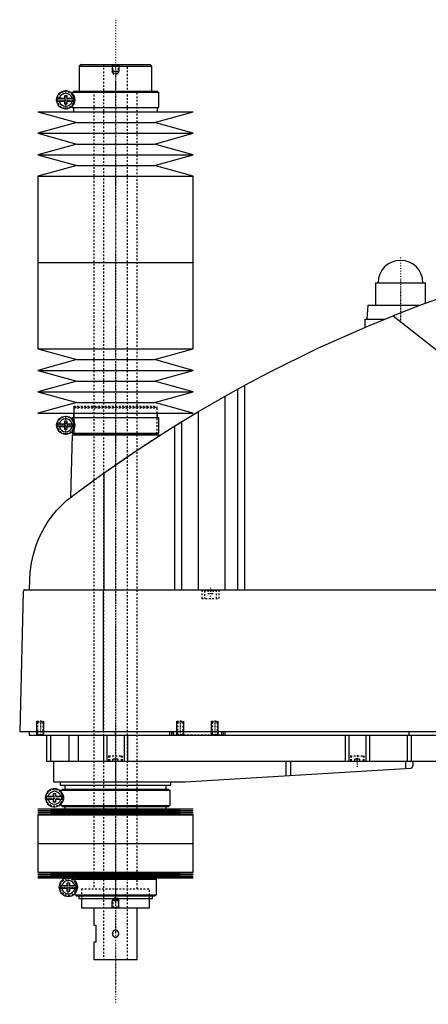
# Model space of a CAD drawing. Extents: x -1056 to 186, y -1 to 900.
# Tile 1 of 4: x -1056 to -819, y 330 to 900. Entities that reach past the tile are written whole.
import ezdxf

# ---------------------------------------------------------------- set-up
doc = ezdxf.new("R2010")
doc.units = 0
doc.linetypes.add('CENTER', pattern=[1.5, 0.45, -0.5, 0.05, -0.5])
doc.linetypes.add('DASHED', pattern=[2, 1, -1])
for name, color, linetype in [('AM_0', 7, 'CONTINUOUS'), ('AM_10', 7, 'CONTINUOUS'), ('AM_3', 7, 'DASHED'), ('AM_7', 7, 'CENTER')]:
    doc.layers.add(name, color=color, linetype=linetype)

msp = doc.modelspace()

# ---------------------------------------------------------------- linework, layer by layer
at = {"layer": 'AM_0', "color": 7, "linetype": 'CONTINUOUS'}
for p, q in [((-1020, 874), (-1021, 873)), ((-1021, 873), (-1021, 858.5)), ((-1021, 873), (-979, 873)), ((-1020, 874), (-980, 874)), ((-979, 873), (-980, 874)), ((-979, 858.5), (-979, 873)), ((-1029.45, 854.4), (-1029.45, 856)), ((-1029.45, 856), (-1028.25, 856)), ((-1028.25, 856), (-1028.25, 854.4)), ((-1025.15, 858), (-1025.15, 857.22)), ((-1025.15, 858), (-974.85, 858)), ((-1024.35, 858.5), (-1024.35, 858)), ((-1024.35, 858.5), (-975.65, 858.5)), ((-975.65, 858), (-975.65, 858.5)), ((-974.85, 849), (-974.85, 858)), ((-1033.63, 854.4), (-1029.45, 854.4)), ((-1029.45, 852.6), (-1033.63, 852.6)), ((-1029.45, 851), (-1029.45, 852.6)), ((-1028.25, 851), (-1029.45, 851)), ((-1028.25, 854.4), (-1024.07, 854.4)), ((-1028.25, 852.6), (-1028.25, 851)), ((-1024.07, 852.6), (-1028.25, 852.6)), ((-1045, 846.5), (-1022.5, 840.3)), ((-1045, 846.5), (-955, 846.5)), ((-1025.15, 849.78), (-1025.15, 849)), ((-1025.15, 849), (-974.85, 849)), ((-1024.35, 849), (-1024.35, 846.5)), ((-977.5, 840.3), (-955, 846.5)), ((-975.65, 846.5), (-975.65, 849)), ((-1022.5, 840.3), (-1045, 834.1)), ((-1022.5, 840.3), (-977.5, 840.3)), ((-955, 834.1), (-977.5, 840.3)), ((-1045, 834.1), (-1022.5, 827.9)), ((-1045, 834.1), (-955, 834.1)), ((-977.5, 827.9), (-955, 834.1)), ((-1022.5, 827.9), (-1045, 821.7)), ((-1022.5, 827.9), (-977.5, 827.9)), ((-955, 821.7), (-977.5, 827.9)), ((-1045, 821.7), (-1022.5, 815.5)), ((-1045, 821.7), (-955, 821.7)), ((-977.5, 815.5), (-955, 821.7)), ((-1022.5, 815.5), (-1045, 809.3)), ((-1022.5, 815.5), (-977.5, 815.5)), ((-955, 809.3), (-977.5, 815.5)), ((-1045, 809.3), (-1045, 759.25)), ((-1045, 809.3), (-955, 809.3)), ((-955, 759.25), (-955, 809.3)), ((-1045, 759.25), (-1045, 709.2)), ((-1045, 759.25), (-955, 759.25)), ((-1045, 759.25), (-955, 759.25)), ((-955, 709.2), (-955, 759.25)), ((-849.5, 747.5), (-849.5, 734.5)), ((-849.5, 747.5), (-820.5, 747.5)), ((-820.5, 735.67), (-820.5, 747.5)), ((-854, 734.5), (-854.5, 726.5)), ((-854, 734.5), (-823.65, 734.5)), ((-855.65, 726.5), (-855.65, 721.73)), ((-855.65, 726.5), (-844.16, 726.5)), ((-839.33, 728.44), (-695.22, 614.75)), ((-1045, 709.2), (-1022.5, 703)), ((-1045, 709.2), (-955, 709.2)), ((-977.5, 703), (-955, 709.2)), ((-1022.5, 703), (-1045, 696.8)), ((-1022.5, 703), (-977.5, 703)), ((-955, 696.8), (-977.5, 703)), ((-1045, 696.8), (-1022.5, 690.6)), ((-1045, 696.8), (-955, 696.8)), ((-977.5, 690.6), (-955, 696.8)), ((-1022.5, 690.6), (-1045, 684.4)), ((-1022.5, 690.6), (-977.5, 690.6)), ((-955, 684.4), (-977.5, 690.6)), ((-936.56, 681.89), (-925.22, 688.17)), ((-929.22, 569.6), (-929.22, 685.98)), ((-925.22, 569.6), (-925.22, 688.17)), ((-1045, 684.4), (-1022.5, 678.2)), ((-1045, 684.4), (-955, 684.4)), ((-977.5, 678.2), (-955, 684.4)), ((-951.96, 672.97), (-936.56, 681.89)), ((-936.56, 569.6), (-936.56, 681.89)), ((-1022.5, 678.2), (-1045, 672)), ((-1022.5, 678.2), (-977.5, 678.2)), ((-955, 672), (-977.5, 678.2)), ((-1045, 672), (-955, 672)), ((-1029.45, 665.9), (-1029.45, 667.5)), ((-1029.45, 667.5), (-1028.25, 667.5)), ((-1028.25, 667.5), (-1028.25, 665.9)), ((-1025.15, 669.5), (-1025.15, 668.72)), ((-1025.15, 669.5), (-974.85, 669.5)), ((-1024.35, 672), (-1024.35, 669.5)), ((-975.65, 669.5), (-975.65, 672)), ((-974.85, 660.5), (-974.85, 669.5)), ((-965.65, 664.64), (-951.96, 672.97)), ((-951.96, 569.6), (-951.96, 672.97)), ((-1033.63, 665.9), (-1029.45, 665.9)), ((-1029.45, 664.1), (-1033.63, 664.1)), ((-1029.45, 662.5), (-1029.45, 664.1)), ((-1028.25, 662.5), (-1029.45, 662.5)), ((-1028.25, 665.9), (-1024.07, 665.9)), ((-1028.25, 664.1), (-1028.25, 662.5)), ((-1024.07, 664.1), (-1028.25, 664.1)), ((-965.65, 569.6), (-965.65, 664.64)), ((-961.52, 569.6), (-961.52, 667.2)), ((-1025.17, 659.5), (-1026.04, 623.15)), ((-1025.17, 659.5), (-974.83, 659.5)), ((-1025.15, 661.28), (-1025.15, 660.5)), ((-1025.15, 660.5), (-974.85, 660.5)), ((-1024.35, 660.5), (-1024.35, 660)), ((-1024.35, 660), (-975.65, 660)), ((-1024.18, 660), (-1024.18, 659.5)), ((-975.83, 659.5), (-975.83, 660)), ((-975.65, 660), (-975.65, 660.5)), ((-974.81, 658.86), (-974.83, 659.5)), ((-1006.53, 569.6), (-1006.53, 637.45)), ((-1049.77, 569.6), (-1049.63, 575.62)), ((-1053.45, 568.63), (-1055.5, 487.5)), ((-1052.45, 569.6), (-482.05, 569.6)), ((-1007.01, 487.5), (-1007.01, 569.6)), ((-478.96, 487.5), (-1055.5, 487.5)), ((-1050, 487.5), (-1050, 485.5)), ((-1050, 485.5), (-510, 485.5)), ((-1040, 485.5), (-1040, 470.5)), ((-1037.69, 485.5), (-1037.69, 470.5)), ((-1027.09, 485.5), (-1027.09, 470.5)), ((-1021.56, 485.5), (-1021.56, 470.5)), ((-1007, 485.5), (-1007, 470.5)), ((-1005, 485.5), (-1005, 470.5)), ((-1000, 485.5), (-1000, 487.5)), ((-995, 485.5), (-995, 470.5)), ((-993, 485.5), (-993, 470.5)), ((-968.5, 485.5), (-968.5, 487.5)), ((-967.5, 485.5), (-967.5, 487.5)), ((-966.5, 485.5), (-966.5, 487.5)), ((-938.5, 485.5), (-938.5, 487.5)), ((-937.5, 485.5), (-937.5, 487.5)), ((-936.5, 485.5), (-936.5, 487.5)), ((-867, 485.5), (-867, 470.5)), ((-865, 485.5), (-865, 470.5)), ((-855, 485.5), (-855, 470.5)), ((-853, 485.5), (-853, 470.5)), ((-831.18, 485.5), (-831.18, 470.5)), ((-830, 485.5), (-830, 487.5)), ((-828.85, 485.5), (-828.85, 470.5)), ((-1040, 470.5), (-732, 470.5)), ((-1036, 470.5), (-1036, 458.5)), ((-1000, 470.5), (-1000, 458.5)), ((-901.33, 470.5), (-901.33, 461.99)), ((-898.68, 470.5), (-898.68, 462.14)), ((-832.14, 470.5), (-832.14, 466.1)), ((-827.8, 470.5), (-827.8, 467.74)), ((-959.7, 458.52), (-829.14, 466.27)), ((-1036, 458.5), (-960.3, 458.5)), ((-1032, 458.5), (-1032, 456.5)), ((-1032, 456.5), (-968, 456.5)), ((-1029.35, 456.5), (-1029.35, 454.2)), ((-970.65, 454.2), (-970.65, 456.5)), ((-968, 456.5), (-968, 458.5)), ((-1035.95, 450.1), (-1035.95, 451.7)), ((-1035.95, 451.7), (-1034.75, 451.7)), ((-1034.75, 451.7), (-1034.75, 450.1)), ((-1031.65, 453.7), (-1031.65, 452.92)), ((-1031.65, 453.7), (-968.35, 453.7)), ((-1030.85, 454.2), (-1030.85, 453.7)), ((-1030.85, 454.2), (-969.15, 454.2)), ((-969.15, 453.7), (-969.15, 454.2)), ((-968.35, 444.7), (-968.35, 453.7)), ((-1040.13, 450.1), (-1035.95, 450.1)), ((-1035.95, 448.3), (-1040.13, 448.3)), ((-1035.95, 446.7), (-1035.95, 448.3)), ((-1034.75, 446.7), (-1035.95, 446.7)), ((-1034.75, 450.1), (-1030.57, 450.1)), ((-1034.75, 448.3), (-1034.75, 446.7)), ((-1030.57, 448.3), (-1034.75, 448.3)), ((-1031.65, 445.48), (-1031.65, 444.7)), ((-1045, 442.75), (-1022.5, 442.18)), ((-1045, 442.75), (-955, 442.75)), ((-1022.5, 442.18), (-1045, 441.61)), ((-1045, 441.61), (-1022.5, 441.04)), ((-1045, 441.61), (-955, 441.61)), ((-1022.5, 441.04), (-1045, 440.47)), ((-1045, 440.47), (-1022.5, 439.9)), ((-1045, 440.47), (-955, 440.47)), ((-1022.5, 439.9), (-1045, 439.33)), ((-1045, 439.33), (-1045, 422.75)), ((-1045, 439.33), (-955, 439.33)), ((-1031.65, 444.7), (-968.35, 444.7)), ((-1030.85, 444.7), (-1030.85, 444.2)), ((-1030.85, 444.2), (-969.15, 444.2)), ((-1029.35, 444.2), (-1029.35, 442.75)), ((-1022.5, 442.18), (-977.5, 442.18)), ((-1022.5, 441.04), (-977.5, 441.04)), ((-1022.5, 439.9), (-977.5, 439.9)), ((-977.5, 442.18), (-955, 442.75)), ((-955, 441.61), (-977.5, 442.18)), ((-977.5, 441.04), (-955, 441.61)), ((-955, 440.47), (-977.5, 441.04)), ((-977.5, 439.9), (-955, 440.47)), ((-955, 439.33), (-977.5, 439.9)), ((-970.65, 442.75), (-970.65, 444.2)), ((-969.15, 444.2), (-969.15, 444.7)), ((-955, 422.75), (-955, 439.33)), ((-1045, 422.75), (-955, 422.75)), ((-1045, 422.75), (-1045, 406.17)), ((-1045, 422.75), (-955, 422.75)), ((-955, 406.17), (-955, 422.75)), ((-1045, 406.17), (-1022.5, 405.6)), ((-1045, 406.17), (-955, 406.17)), ((-1022.5, 405.6), (-1045, 405.03)), ((-1045, 405.03), (-1022.5, 404.46)), ((-1045, 405.03), (-955, 405.03)), ((-1022.5, 405.6), (-977.5, 405.6)), ((-977.5, 405.6), (-955, 406.17)), ((-955, 405.03), (-977.5, 405.6)), ((-977.5, 404.46), (-955, 405.03)), ((-1022.5, 404.46), (-1045, 403.89)), ((-1045, 403.89), (-1022.5, 403.32)), ((-1045, 403.89), (-955, 403.89)), ((-1022.5, 403.32), (-1045, 402.75)), ((-1045, 402.75), (-955, 402.75)), ((-1027.95, 398.4), (-1027.95, 400)), ((-1027.95, 400), (-1026.75, 400)), ((-1026.75, 400), (-1026.75, 398.4)), ((-1023.65, 402), (-1023.65, 401.4)), ((-1023.65, 402), (-976.35, 402)), ((-1022.85, 402.5), (-1022.85, 402)), ((-1022.85, 402.5), (-977.15, 402.5)), ((-1022.5, 404.46), (-977.5, 404.46)), ((-1022.5, 403.32), (-977.5, 403.32)), ((-1021.35, 402.75), (-1021.35, 402.5)), ((-978.65, 402.5), (-978.65, 402.75)), ((-955, 403.89), (-977.5, 404.46)), ((-977.5, 403.32), (-955, 403.89)), ((-955, 402.75), (-977.5, 403.32)), ((-977.15, 402), (-977.15, 402.5)), ((-976.35, 393), (-976.35, 402)), ((-1032.26, 398.4), (-1027.95, 398.4)), ((-1027.95, 396.6), (-1032.26, 396.6)), ((-1027.95, 395), (-1027.95, 396.6)), ((-1026.75, 395), (-1027.95, 395)), ((-1026.75, 398.4), (-1022.44, 398.4)), ((-1026.75, 396.6), (-1026.75, 395)), ((-1022.44, 396.6), (-1026.75, 396.6)), ((-1023.65, 393.6), (-1023.65, 393)), ((-1023.65, 393), (-976.35, 393)), ((-1022.85, 393), (-1022.85, 392.5)), ((-1022.85, 392.5), (-977.15, 392.5)), ((-1021.35, 392.5), (-1021.35, 390.8)), ((-1021.35, 390.8), (-978.65, 390.8)), ((-1019.75, 390.8), (-1019.75, 385.5)), ((-980.25, 385.5), (-980.25, 390.8)), ((-978.65, 390.8), (-978.65, 392.5)), ((-977.15, 392.5), (-977.15, 393)), ((-1019.75, 385.5), (-980.25, 385.5)), ((-1012.5, 385.5), (-1012.5, 375.5)), ((-987.5, 355.5), (-987.5, 385.5)), ((-1012.5, 375.5), (-1011.5, 375.5)), ((-1011.5, 375.5), (-1011.5, 365.5)), ((-1012.5, 365.5), (-1012.5, 355.5)), ((-1011.5, 365.5), (-1012.5, 365.5)), ((-1012.5, 355.5), (-987.5, 355.5))]:
    msp.add_line(p, q, dxfattribs=at)
for points in [[(-742.03, 760.16, 0), (-758.52, 755.74, 0), (-791.19, 745.86, 0), (-823.4, 734.59, 0), (-839.33, 728.44, 0)], [(-925.22, 688.17, 0), (-911.24, 695.59, 0), (-882.87, 709.58, 0), (-853.96, 722.45, 0), (-839.33, 728.44, 0)], [(-1006.53, 637.45, 0), (-999.84, 642.16, 0), (-986.3, 651.36, 0), (-972.58, 660.29, 0), (-965.65, 664.64, 0)], [(-1028.19, 621.52, 0), (-1027.65, 621.93, 0), (-1026.56, 622.75, 0), (-1025.45, 623.59, 0), (-1024.89, 624.01, 0), (-1024.33, 624.44, 0), (-1023.19, 625.3, 0), (-1022.03, 626.16, 0), (-1020.86, 627.04, 0), (-1019.67, 627.92, 0), (-1018.47, 628.81, 0), (-1017.86, 629.26, 0), (-1017.25, 629.7, 0), (-1016.03, 630.6, 0), (-1014.79, 631.51, 0), (-1013.54, 632.42, 0), (-1012.29, 633.33, 0), (-1011.02, 634.24, 0), (-1010.38, 634.7, 0), (-1009.75, 635.16, 0), (-1008.46, 636.08, 0), (-1007.18, 637, 0), (-1006.53, 637.45, 0)], [(-1049.63, 575.62, 0), (-1049.63, 575.9, 0), (-1049.61, 576.44, 0), (-1049.59, 576.97, 0), (-1049.58, 577.22, 0), (-1049.56, 577.47, 0), (-1049.53, 577.96, 0), (-1049.5, 578.44, 0), (-1049.47, 578.91, 0), (-1049.43, 579.37, 0), (-1049.39, 579.83, 0), (-1049.37, 580.05, 0), (-1049.35, 580.27, 0), (-1049.31, 580.72, 0), (-1049.26, 581.15, 0), (-1049.07, 582.67, 0), (-1048.88, 583.94, 0), (-1048.67, 585.21, 0), (-1048.16, 587.76, 0), (-1047.54, 590.32, 0), (-1046.8, 592.89, 0), (-1045.93, 595.48, 0), (-1044.93, 598.07, 0), (-1044.38, 599.37, 0), (-1043.8, 600.67, 0), (-1042.52, 603.27, 0), (-1041.09, 605.85, 0), (-1039.52, 608.41, 0), (-1037.8, 610.92, 0), (-1035.93, 613.4, 0), (-1034.94, 614.61, 0), (-1033.91, 615.81, 0), (-1031.74, 618.15, 0), (-1029.41, 620.42, 0), (-1028.19, 621.52, 0)], [(-1052.45, 569.6, 0), (-1052.48, 569.6, 0), (-1052.54, 569.6, 0), (-1052.61, 569.59, 0), (-1052.64, 569.58, 0), (-1052.67, 569.57, 0), (-1052.74, 569.56, 0), (-1052.8, 569.54, 0), (-1052.86, 569.51, 0), (-1052.93, 569.48, 0), (-1052.99, 569.44, 0), (-1053.02, 569.42, 0), (-1053.05, 569.4, 0), (-1053.1, 569.36, 0), (-1053.16, 569.3, 0), (-1053.21, 569.24, 0), (-1053.27, 569.18, 0), (-1053.3, 569.13, 0), (-1053.3, 569.12, 0), (-1053.31, 569.11, 0), (-1053.32, 569.1, 0), (-1053.32, 569.09, 0), (-1053.33, 569.08, 0), (-1053.34, 569.06, 0), (-1053.34, 569.05, 0), (-1053.35, 569.04, 0), (-1053.35, 569.03, 0), (-1053.36, 569.01, 0), (-1053.37, 569, 0), (-1053.37, 568.99, 0), (-1053.38, 568.97, 0), (-1053.39, 568.95, 0), (-1053.39, 568.93, 0), (-1053.4, 568.91, 0), (-1053.41, 568.89, 0), (-1053.41, 568.88, 0), (-1053.41, 568.87, 0), (-1053.42, 568.84, 0), (-1053.43, 568.82, 0), (-1053.43, 568.79, 0), (-1053.43, 568.78, 0), (-1053.43, 568.77, 0), (-1053.44, 568.77, 0), (-1053.44, 568.77, 0), (-1053.44, 568.76, 0), (-1053.44, 568.76, 0), (-1053.44, 568.75, 0), (-1053.44, 568.75, 0), (-1053.44, 568.74, 0), (-1053.44, 568.74, 0), (-1053.44, 568.74, 0), (-1053.44, 568.73, 0), (-1053.44, 568.73, 0), (-1053.44, 568.72, 0), (-1053.44, 568.72, 0), (-1053.44, 568.72, 0), (-1053.44, 568.71, 0), (-1053.44, 568.71, 0), (-1053.44, 568.71, 0), (-1053.44, 568.7, 0), (-1053.45, 568.7, 0), (-1053.45, 568.69, 0), (-1053.45, 568.69, 0), (-1053.45, 568.68, 0), (-1053.45, 568.68, 0), (-1053.45, 568.67, 0), (-1053.45, 568.67, 0), (-1053.45, 568.67, 0), (-1053.45, 568.66, 0), (-1053.45, 568.65, 0), (-1053.45, 568.65, 0), (-1053.45, 568.64, 0), (-1053.45, 568.64, 0), (-1053.45, 568.64, 0), (-1053.45, 568.63, 0), (-1053.45, 568.63, 0), (-1053.45, 568.63, 0)], [(-829.14, 466.27, 0), (-829.07, 466.3, 0), (-828.93, 466.36, 0), (-828.8, 466.42, 0), (-828.73, 466.46, 0), (-828.67, 466.49, 0), (-828.56, 466.57, 0), (-828.45, 466.66, 0), (-828.35, 466.75, 0), (-828.26, 466.84, 0), (-828.18, 466.94, 0), (-828.14, 466.99, 0), (-828.11, 467.04, 0), (-828.04, 467.14, 0), (-827.98, 467.24, 0), (-827.93, 467.34, 0), (-827.89, 467.44, 0), (-827.86, 467.53, 0), (-827.84, 467.58, 0), (-827.84, 467.58, 0), (-827.84, 467.6, 0), (-827.83, 467.61, 0), (-827.83, 467.62, 0), (-827.83, 467.62, 0), (-827.83, 467.64, 0), (-827.82, 467.65, 0), (-827.82, 467.66, 0), (-827.82, 467.67, 0), (-827.81, 467.68, 0), (-827.81, 467.69, 0), (-827.81, 467.69, 0), (-827.81, 467.7, 0), (-827.81, 467.71, 0), (-827.8, 467.72, 0), (-827.8, 467.72, 0), (-827.8, 467.73, 0), (-827.8, 467.73, 0), (-827.8, 467.73, 0), (-827.8, 467.73, 0), (-827.8, 467.74, 0), (-827.8, 467.74, 0)], [(-1030.34, 450.78, 0), (-1030.34, 450.77, 0), (-1030.34, 450.76, 0), (-1030.33, 450.74, 0), (-1030.33, 450.73, 0), (-1030.33, 450.72, 0), (-1030.32, 450.71, 0), (-1030.32, 450.69, 0), (-1030.31, 450.67, 0), (-1030.31, 450.65, 0), (-1030.3, 450.63, 0), (-1030.3, 450.62, 0), (-1030.3, 450.61, 0), (-1030.3, 450.59, 0), (-1030.29, 450.56, 0), (-1030.29, 450.54, 0), (-1030.28, 450.52, 0), (-1030.28, 450.49, 0), (-1030.28, 450.48, 0), (-1030.27, 450.47, 0), (-1030.27, 450.44, 0), (-1030.27, 450.42, 0), (-1030.26, 450.41, 0), (-1030.26, 450.39, 0), (-1030.26, 450.37, 0), (-1030.25, 450.34, 0), (-1030.25, 450.33, 0), (-1030.25, 450.31, 0), (-1030.25, 450.29, 0), (-1030.24, 450.26, 0), (-1030.24, 450.23, 0), (-1030.24, 450.2, 0), (-1030.23, 450.17, 0), (-1030.23, 450.16, 0), (-1030.23, 450.14, 0), (-1030.23, 450.11, 0), (-1030.23, 450.08, 0), (-1030.22, 450.05, 0), (-1030.22, 450.02, 0), (-1030.22, 449.98, 0), (-1030.22, 449.97, 0), (-1030.22, 449.95, 0), (-1030.21, 449.92, 0), (-1030.21, 449.89, 0), (-1030.21, 449.85, 0), (-1030.21, 449.82, 0), (-1030.2, 449.79, 0), (-1030.2, 449.77, 0), (-1030.2, 449.75, 0), (-1030.2, 449.72, 0), (-1030.2, 449.69, 0), (-1030.19, 449.57, 0), (-1030.19, 449.36, 0), (-1030.19, 449.26, 0), (-1030.19, 449.16, 0), (-1030.19, 448.96, 0), (-1030.2, 448.75, 0), (-1030.2, 448.63, 0), (-1030.21, 448.6, 0), (-1030.21, 448.57, 0), (-1030.21, 448.55, 0), (-1030.21, 448.53, 0), (-1030.21, 448.5, 0), (-1030.21, 448.47, 0), (-1030.22, 448.44, 0), (-1030.22, 448.4, 0), (-1030.22, 448.37, 0), (-1030.22, 448.35, 0), (-1030.22, 448.34, 0), (-1030.23, 448.3, 0), (-1030.23, 448.27, 0), (-1030.23, 448.24, 0), (-1030.24, 448.21, 0), (-1030.24, 448.17, 0), (-1030.24, 448.16, 0), (-1030.24, 448.14, 0), (-1030.25, 448.11, 0), (-1030.25, 448.08, 0), (-1030.25, 448.07, 0), (-1030.26, 448.05, 0), (-1030.26, 448.02, 0), (-1030.26, 447.99, 0), (-1030.27, 447.97, 0), (-1030.27, 447.96, 0), (-1030.27, 447.93, 0), (-1030.28, 447.9, 0), (-1030.28, 447.88, 0), (-1030.29, 447.85, 0), (-1030.29, 447.82, 0), (-1030.3, 447.81, 0), (-1030.3, 447.8, 0), (-1030.3, 447.77, 0), (-1030.31, 447.75, 0), (-1030.31, 447.73, 0), (-1030.32, 447.71, 0), (-1030.32, 447.69, 0), (-1030.33, 447.68, 0), (-1030.33, 447.67, 0), (-1030.34, 447.65, 0), (-1030.34, 447.63, 0), (-1030.34, 447.62, 0)]]:
    msp.add_polyline3d(points, dxfattribs=at)
for centre in [(-1028.85, 853.5), (-1028.85, 665)]:
    msp.add_circle(centre, 5.25, dxfattribs=at)
for centre, radius, start, end in [((-1028.85, 853.5), 3.75, 13.8865, 166.1135), ((-1028.85, 853.5), 4.87, 169.3459, 190.6541), ((-1028.85, 853.5), 3.75, 193.8865, 346.1135), ((-1028.85, 853.5), 4.87, 349.3459, 10.6541), ((-835, 747.5), 13, 0, 180), ((-1028.85, 665), 3.75, 13.8865, 166.1135), ((-1028.85, 665), 4.87, 169.3459, 190.6541), ((-1028.85, 665), 3.75, 193.8865, 346.1135), ((-1028.85, 665), 4.87, 349.3459, 10.6541), ((-960.3, 468.5), 10, 270, 273.4), ((-1035.35, 449.2), 5.25, 17.5154, 342.4846), ((-1035.35, 449.2), 3.75, 13.8865, 166.1135), ((-1035.35, 449.2), 4.87, 169.3459, 190.6541), ((-1035.35, 449.2), 3.75, 193.8865, 346.1135), ((-1035.35, 449.2), 4.87, 349.3459, 10.6541), ((-1027.35, 397.5), 5.38, 102.3808, 77.6192), ((-1027.35, 397.5), 3.87, 13.43, 166.57), ((-1027.35, 397.5), 4.99, 169.6156, 190.3844), ((-1027.35, 397.5), 3.88, 193.43, 346.57), ((-1027.35, 397.5), 4.99, 349.6156, 10.3844)]:
    msp.add_arc(centre, radius, start, end, dxfattribs=at)
at = {"layer": 'AM_10', "color": 7, "linetype": 'CONTINUOUS'}
for p, q in [((-1002, 874), (-1002, 870)), ((-998, 874), (-998, 870)), ((-998, 870), (-1002, 870)), ((-1001.62, 869.34), (-1002, 870)), ((-998.38, 869.34), (-998, 870)), ((-1045.5, 485.5), (-1045.5, 493.5)), ((-1041.5, 485.5), (-1041.5, 493.5)), ((-964.5, 485.5), (-964.5, 493.5)), ((-960.5, 485.5), (-960.5, 493.5)), ((-944.5, 485.5), (-944.5, 493.5)), ((-940.5, 485.5), (-940.5, 493.5)), ((-1001.62, 390.16), (-1002, 389.5)), ((-998, 389.5), (-1002, 389.5)), ((-1002, 385.5), (-1002, 389.5)), ((-998.38, 390.16), (-998, 389.5)), ((-998, 385.5), (-998, 389.5))]:
    msp.add_line(p, q, dxfattribs=at)
at = {"layer": 'AM_3', "color": 6, "linetype": 'DASHED'}
for p, q in [((-1007, 874), (-1007, 355.5)), ((-1002, 874), (-1001.62, 873.62)), ((-1001.62, 873.62), (-1001.62, 868.94)), ((-1001.62, 873.62), (-998.38, 873.62)), ((-998.38, 873.62), (-998, 874)), ((-998.38, 868.94), (-998.38, 873.62)), ((-993, 355.5), (-993, 874)), ((-1001.62, 868.94), (-1000, 868)), ((-1001.62, 868.94), (-998.38, 868.94)), ((-1000, 868), (-998.38, 868.94)), ((-1025.15, 857.22), (-1025.15, 856.56)), ((-1024.16, 851.15), (-1024.16, 855.85)), ((-1012.5, 858.5), (-1012.5, 396.5)), ((-987.5, 396.5), (-987.5, 858.5)), ((-1025.15, 850.44), (-1025.15, 849.78)), ((-1024.18, 676), (-1024.18, 660)), ((-1024.18, 676), (-975.83, 676)), ((-1023.67, 675.5), (-1024.18, 675)), ((-1024.18, 675), (-1024.18, 660)), ((-1024.18, 675), (-975.83, 675)), ((-1023.67, 675.5), (-976.33, 675.5)), ((-975.83, 675), (-976.33, 675.5)), ((-975.83, 660), (-975.83, 676)), ((-975.83, 660), (-975.83, 675)), ((-1025.15, 668.72), (-1025.15, 668.06)), ((-1024.16, 662.65), (-1024.16, 667.35)), ((-1025.15, 661.94), (-1025.15, 661.28)), ((-950, 569.6), (-950, 564.6)), ((-948.1, 569.6), (-948.5, 569.2)), ((-948.5, 569.2), (-948.5, 564.6)), ((-948.5, 569.2), (-941.5, 569.2)), ((-946.5, 569.6), (-946.5, 567.6)), ((-946.5, 567.6), (-943.5, 567.6)), ((-945, 569.6), (-945, 567.6)), ((-943.5, 569.6), (-943.5, 567.6)), ((-941.5, 569.2), (-941.9, 569.6)), ((-941.5, 564.6), (-941.5, 569.2)), ((-940, 564.6), (-940, 569.6)), ((-950, 564.6), (-940, 564.6)), ((-1045.5, 493.5), (-1045.12, 493.12)), ((-1045.5, 493.5), (-1041.5, 493.5)), ((-1045.12, 493.12), (-1045.12, 485.88)), ((-1045.12, 493.12), (-1041.88, 493.12)), ((-1041.88, 493.12), (-1041.5, 493.5)), ((-1041.88, 485.88), (-1041.88, 493.12)), ((-964.5, 493.5), (-964.12, 493.12)), ((-964.5, 493.5), (-960.5, 493.5)), ((-964.12, 493.12), (-964.12, 485.88)), ((-964.12, 493.12), (-960.88, 493.12)), ((-960.88, 493.12), (-960.5, 493.5)), ((-960.88, 485.88), (-960.88, 493.12)), ((-944.5, 493.5), (-944.12, 493.12)), ((-944.5, 493.5), (-940.5, 493.5)), ((-944.12, 493.12), (-944.12, 485.88)), ((-944.12, 493.12), (-940.88, 493.12)), ((-940.88, 493.12), (-940.5, 493.5)), ((-940.88, 485.88), (-940.88, 493.12)), ((-1045.12, 485.88), (-1045.5, 485.5)), ((-1045.12, 485.88), (-1041.88, 485.88)), ((-1041.5, 485.5), (-1041.88, 485.88)), ((-937.5, 485.5), (-966.5, 485.5)), ((-964.12, 485.88), (-964.5, 485.5)), ((-964.12, 485.88), (-960.88, 485.88)), ((-960.5, 485.5), (-960.88, 485.88)), ((-944.12, 485.88), (-944.5, 485.5)), ((-944.12, 485.88), (-940.88, 485.88)), ((-940.5, 485.5), (-940.88, 485.88)), ((-1004, 473.5), (-1004, 470.5)), ((-1004, 473.5), (-996, 473.5)), ((-1003.5, 473.5), (-1003.5, 470.5)), ((-996.5, 470.5), (-996.5, 473.5)), ((-996, 470.5), (-996, 473.5)), ((-864, 473.5), (-864, 470.5)), ((-864, 473.5), (-856, 473.5)), ((-863.5, 473.5), (-863.5, 470.5)), ((-856.5, 470.5), (-856.5, 473.5)), ((-856, 470.5), (-856, 473.5)), ((-998.5, 471.5), (-1001.5, 471.5)), ((-1001.5, 470.5), (-1001.5, 471.5)), ((-1000, 470.5), (-1000, 471.5)), ((-998.5, 470.5), (-998.5, 471.5)), ((-858.5, 471.5), (-861.5, 471.5)), ((-861.5, 470.5), (-861.5, 471.5)), ((-860, 470.5), (-860, 471.5)), ((-858.5, 470.5), (-858.5, 471.5)), ((-1031.65, 452.92), (-1031.65, 452.26)), ((-1030.87, 446.47), (-1030.87, 451.93)), ((-1031.65, 446.14), (-1031.65, 445.48)), ((-1023.65, 401.4), (-1023.65, 400.56)), ((-1022.59, 395), (-1022.59, 400)), ((-1023.65, 394.44), (-1023.65, 393.6)), ((-1019.75, 396.5), (-980.25, 396.5)), ((-1019.75, 396.5), (-1019.75, 390.8)), ((-1019.75, 396.5), (-980.25, 396.5)), ((-980.25, 390.8), (-980.25, 396.5)), ((-1000, 391.5), (-1001.62, 390.56)), ((-1001.62, 390.56), (-1001.62, 385.88)), ((-1001.62, 390.56), (-998.38, 390.56)), ((-998.38, 390.56), (-1000, 391.5)), ((-998.38, 385.88), (-998.38, 390.56)), ((-1001.62, 385.88), (-1002, 385.5)), ((-1001.62, 385.88), (-998.38, 385.88)), ((-998, 385.5), (-998.38, 385.88))]:
    msp.add_line(p, q, dxfattribs=at)
for points in [[(-1024.16, 854.5, 0), (-1024.16, 854.53, 0), (-1024.18, 854.59, 0), (-1024.19, 854.64, 0), (-1024.19, 854.67, 0), (-1024.2, 854.7, 0), (-1024.21, 854.75, 0), (-1024.23, 854.79, 0), (-1024.24, 854.84, 0), (-1024.25, 854.89, 0), (-1024.27, 854.93, 0), (-1024.28, 854.95, 0), (-1024.28, 854.97, 0), (-1024.3, 855.02, 0), (-1024.31, 855.06, 0), (-1024.32, 855.1, 0), (-1024.34, 855.14, 0), (-1024.35, 855.17, 0), (-1024.36, 855.19, 0), (-1024.37, 855.21, 0), (-1024.38, 855.25, 0), (-1024.39, 855.28, 0), (-1024.4, 855.3, 0), (-1024.41, 855.32, 0), (-1024.42, 855.35, 0), (-1024.43, 855.38, 0), (-1024.44, 855.4, 0), (-1024.45, 855.42, 0), (-1024.46, 855.45, 0), (-1024.48, 855.48, 0), (-1024.52, 855.58, 0), (-1024.61, 855.74, 0), (-1024.68, 855.88, 0), (-1024.76, 856.01, 0), (-1024.83, 856.12, 0), (-1024.86, 856.17, 0), (-1024.89, 856.21, 0), (-1024.95, 856.29, 0), (-1025, 856.36, 0), (-1025.04, 856.42, 0), (-1025.08, 856.47, 0), (-1025.11, 856.5, 0), (-1025.12, 856.52, 0), (-1025.13, 856.53, 0), (-1025.14, 856.55, 0), (-1025.15, 856.56, 0), (-1025.15, 856.56, 0)], [(-1025.15, 850.44, 0), (-1025.15, 850.44, 0), (-1025.14, 850.45, 0), (-1025.13, 850.47, 0), (-1025.12, 850.48, 0), (-1025.11, 850.5, 0), (-1025.08, 850.53, 0), (-1025.04, 850.58, 0), (-1025, 850.64, 0), (-1024.95, 850.71, 0), (-1024.89, 850.79, 0), (-1024.86, 850.83, 0), (-1024.83, 850.88, 0), (-1024.76, 850.99, 0), (-1024.68, 851.12, 0), (-1024.61, 851.26, 0), (-1024.52, 851.42, 0), (-1024.48, 851.52, 0), (-1024.46, 851.55, 0), (-1024.45, 851.58, 0), (-1024.44, 851.6, 0), (-1024.43, 851.62, 0), (-1024.42, 851.65, 0), (-1024.41, 851.68, 0), (-1024.4, 851.7, 0), (-1024.39, 851.72, 0), (-1024.38, 851.75, 0), (-1024.37, 851.79, 0), (-1024.36, 851.81, 0), (-1024.35, 851.83, 0), (-1024.34, 851.86, 0), (-1024.32, 851.9, 0), (-1024.31, 851.94, 0), (-1024.3, 851.98, 0), (-1024.28, 852.03, 0), (-1024.28, 852.05, 0), (-1024.27, 852.07, 0), (-1024.25, 852.11, 0), (-1024.24, 852.16, 0), (-1024.23, 852.21, 0), (-1024.21, 852.25, 0), (-1024.2, 852.3, 0), (-1024.19, 852.33, 0), (-1024.19, 852.36, 0), (-1024.18, 852.41, 0), (-1024.16, 852.47, 0), (-1024.16, 852.5, 0)], [(-1024.16, 666, 0), (-1024.16, 666.03, 0), (-1024.18, 666.09, 0), (-1024.19, 666.14, 0), (-1024.19, 666.17, 0), (-1024.2, 666.2, 0), (-1024.21, 666.25, 0), (-1024.23, 666.29, 0), (-1024.24, 666.34, 0), (-1024.25, 666.39, 0), (-1024.27, 666.43, 0), (-1024.28, 666.45, 0), (-1024.28, 666.47, 0), (-1024.3, 666.52, 0), (-1024.31, 666.56, 0), (-1024.32, 666.6, 0), (-1024.34, 666.64, 0), (-1024.35, 666.67, 0), (-1024.36, 666.69, 0), (-1024.37, 666.71, 0), (-1024.38, 666.75, 0), (-1024.39, 666.78, 0), (-1024.4, 666.8, 0), (-1024.41, 666.82, 0), (-1024.42, 666.85, 0), (-1024.43, 666.88, 0), (-1024.44, 666.9, 0), (-1024.45, 666.92, 0), (-1024.46, 666.95, 0), (-1024.48, 666.98, 0), (-1024.52, 667.08, 0), (-1024.61, 667.24, 0), (-1024.68, 667.38, 0), (-1024.76, 667.51, 0), (-1024.83, 667.62, 0), (-1024.86, 667.67, 0), (-1024.89, 667.71, 0), (-1024.95, 667.79, 0), (-1025, 667.86, 0), (-1025.04, 667.92, 0), (-1025.08, 667.97, 0), (-1025.11, 668, 0), (-1025.12, 668.02, 0), (-1025.13, 668.03, 0), (-1025.14, 668.05, 0), (-1025.15, 668.06, 0), (-1025.15, 668.06, 0)], [(-1025.15, 661.94, 0), (-1025.15, 661.94, 0), (-1025.14, 661.95, 0), (-1025.13, 661.97, 0), (-1025.12, 661.98, 0), (-1025.11, 662, 0), (-1025.08, 662.03, 0), (-1025.04, 662.08, 0), (-1025, 662.14, 0), (-1024.95, 662.21, 0), (-1024.89, 662.29, 0), (-1024.86, 662.33, 0), (-1024.83, 662.38, 0), (-1024.76, 662.49, 0), (-1024.68, 662.62, 0), (-1024.61, 662.76, 0), (-1024.52, 662.92, 0), (-1024.48, 663.02, 0), (-1024.46, 663.05, 0), (-1024.45, 663.08, 0), (-1024.44, 663.1, 0), (-1024.43, 663.12, 0), (-1024.42, 663.15, 0), (-1024.41, 663.18, 0), (-1024.4, 663.2, 0), (-1024.39, 663.22, 0), (-1024.38, 663.25, 0), (-1024.37, 663.29, 0), (-1024.36, 663.31, 0), (-1024.35, 663.33, 0), (-1024.34, 663.36, 0), (-1024.32, 663.4, 0), (-1024.31, 663.44, 0), (-1024.3, 663.48, 0), (-1024.28, 663.53, 0), (-1024.28, 663.55, 0), (-1024.27, 663.57, 0), (-1024.25, 663.61, 0), (-1024.24, 663.66, 0), (-1024.23, 663.71, 0), (-1024.21, 663.75, 0), (-1024.2, 663.8, 0), (-1024.19, 663.83, 0), (-1024.19, 663.86, 0), (-1024.18, 663.91, 0), (-1024.16, 663.97, 0), (-1024.16, 664, 0)], [(-1026.04, 623.15, 0), (-1026.04, 623.15, 0), (-1026.01, 623.17, 0), (-1025.96, 623.21, 0), (-1025.93, 623.23, 0), (-1025.89, 623.26, 0), (-1025.78, 623.34, 0), (-1025.66, 623.44, 0), (-1025.5, 623.55, 0), (-1025.32, 623.69, 0), (-1025.12, 623.84, 0), (-1025.01, 623.93, 0), (-1024.89, 624.02, 0), (-1024.64, 624.21, 0), (-1024.36, 624.41, 0), (-1024.06, 624.64, 0), (-1023.74, 624.88, 0), (-1023.4, 625.14, 0), (-1023.22, 625.27, 0), (-1023.04, 625.41, 0), (-1022.66, 625.7, 0), (-1022.26, 625.99, 0), (-1022.05, 626.15, 0), (-1021.84, 626.3, 0), (-1021.41, 626.63, 0), (-1020.97, 626.96, 0), (-1020.74, 627.12, 0), (-1020.51, 627.3, 0), (-1020.04, 627.64, 0), (-1019.57, 628, 0), (-1019.08, 628.35, 0), (-1018.59, 628.72, 0), (-1018.08, 629.09, 0), (-1017.82, 629.28, 0), (-1017.56, 629.48, 0), (-1017.02, 629.87, 0), (-1016.47, 630.28, 0), (-1015.91, 630.69, 0), (-1015.34, 631.11, 0), (-1014.75, 631.54, 0), (-1014.45, 631.76, 0), (-1014.15, 631.97, 0), (-1013.54, 632.42, 0), (-1012.93, 632.86, 0), (-1012.3, 633.32, 0), (-1011.67, 633.78, 0), (-1011.02, 634.24, 0), (-1010.7, 634.47, 0), (-1010.37, 634.71, 0), (-1009.72, 635.18, 0), (-1009.06, 635.65, 0), (-1008.39, 636.13, 0), (-1007.73, 636.6, 0), (-1007.05, 637.08, 0), (-1006.72, 637.32, 0), (-1006.38, 637.56, 0), (-1005.7, 638.04, 0), (-1005.03, 638.52, 0), (-1004.35, 639, 0), (-1003.67, 639.47, 0), (-1003, 639.95, 0), (-1002.66, 640.18, 0), (-1002.33, 640.42, 0), (-1001.66, 640.89, 0), (-1001, 641.35, 0), (-1000.67, 641.58, 0), (-1000.34, 641.81, 0), (-999.68, 642.26, 0), (-999.03, 642.72, 0), (-998.69, 642.95, 0), (-998.36, 643.18, 0), (-997.69, 643.65, 0), (-997.02, 644.11, 0), (-996.34, 644.58, 0), (-995.66, 645.04, 0), (-994.98, 645.51, 0), (-994.64, 645.74, 0), (-994.3, 645.98, 0), (-993.61, 646.44, 0), (-992.93, 646.9, 0), (-992.26, 647.36, 0), (-991.58, 647.82, 0), (-990.91, 648.27, 0), (-990.58, 648.5, 0), (-990.25, 648.72, 0), (-989.59, 649.16, 0), (-988.94, 649.6, 0), (-988.29, 650.03, 0), (-987.66, 650.46, 0), (-987.03, 650.88, 0), (-986.72, 651.09, 0), (-986.41, 651.29, 0), (-985.8, 651.69, 0), (-985.21, 652.09, 0), (-984.62, 652.48, 0), (-984.05, 652.85, 0), (-983.5, 653.22, 0), (-983.22, 653.4, 0), (-982.95, 653.58, 0), (-982.43, 653.92, 0), (-981.91, 654.26, 0), (-981.42, 654.58, 0), (-980.93, 654.9, 0), (-980.46, 655.21, 0), (-980.22, 655.37, 0), (-979.99, 655.52, 0), (-979.53, 655.81, 0), (-979.09, 656.1, 0), (-978.88, 656.24, 0), (-978.67, 656.38, 0), (-978.26, 656.64, 0), (-977.87, 656.89, 0), (-977.68, 657.02, 0), (-977.5, 657.13, 0), (-977.15, 657.36, 0), (-976.82, 657.57, 0), (-976.52, 657.77, 0), (-976.23, 657.95, 0), (-975.98, 658.12, 0), (-975.86, 658.19, 0), (-975.74, 658.27, 0), (-975.53, 658.4, 0), (-975.35, 658.52, 0), (-975.2, 658.62, 0), (-975.07, 658.7, 0), (-974.97, 658.76, 0), (-974.92, 658.79, 0), (-974.89, 658.81, 0), (-974.84, 658.85, 0), (-974.81, 658.86, 0), (-974.81, 658.86, 0)], [(-1030.87, 450.91, 0), (-1030.9, 451, 0), (-1030.97, 451.17, 0), (-1031.04, 451.31, 0), (-1031.07, 451.38, 0), (-1031.11, 451.45, 0), (-1031.17, 451.57, 0), (-1031.24, 451.67, 0), (-1031.3, 451.77, 0), (-1031.35, 451.86, 0), (-1031.41, 451.94, 0), (-1031.43, 451.97, 0), (-1031.45, 452, 0), (-1031.5, 452.06, 0), (-1031.53, 452.11, 0), (-1031.57, 452.16, 0), (-1031.6, 452.19, 0), (-1031.62, 452.22, 0), (-1031.63, 452.23, 0), (-1031.63, 452.24, 0), (-1031.64, 452.25, 0), (-1031.65, 452.26, 0), (-1031.65, 452.26, 0)], [(-1031.65, 446.14, 0), (-1031.65, 446.14, 0), (-1031.64, 446.15, 0), (-1031.63, 446.16, 0), (-1031.63, 446.17, 0), (-1031.62, 446.18, 0), (-1031.6, 446.21, 0), (-1031.57, 446.24, 0), (-1031.53, 446.29, 0), (-1031.5, 446.34, 0), (-1031.45, 446.4, 0), (-1031.43, 446.43, 0), (-1031.41, 446.46, 0), (-1031.35, 446.54, 0), (-1031.3, 446.63, 0), (-1031.24, 446.73, 0), (-1031.17, 446.83, 0), (-1031.11, 446.95, 0), (-1031.07, 447.02, 0), (-1031.04, 447.09, 0), (-1030.97, 447.23, 0), (-1030.9, 447.4, 0), (-1030.87, 447.49, 0)], [(-1022.59, 398.12, 0), (-1022.59, 398.15, 0), (-1022.6, 398.22, 0), (-1022.62, 398.29, 0), (-1022.62, 398.32, 0), (-1022.63, 398.35, 0), (-1022.64, 398.42, 0), (-1022.65, 398.48, 0), (-1022.66, 398.54, 0), (-1022.68, 398.59, 0), (-1022.69, 398.65, 0), (-1022.7, 398.68, 0), (-1022.7, 398.71, 0), (-1022.72, 398.76, 0), (-1022.73, 398.81, 0), (-1022.75, 398.86, 0), (-1022.76, 398.9, 0), (-1022.77, 398.95, 0), (-1022.78, 398.97, 0), (-1022.79, 399, 0), (-1022.8, 399.04, 0), (-1022.82, 399.08, 0), (-1022.83, 399.1, 0), (-1022.83, 399.12, 0), (-1022.85, 399.16, 0), (-1022.86, 399.2, 0), (-1022.87, 399.22, 0), (-1022.88, 399.24, 0), (-1022.89, 399.28, 0), (-1022.91, 399.31, 0), (-1022.92, 399.35, 0), (-1022.94, 399.38, 0), (-1022.95, 399.42, 0), (-1022.96, 399.44, 0), (-1022.96, 399.45, 0), (-1022.98, 399.48, 0), (-1022.99, 399.52, 0), (-1023.04, 399.62, 0), (-1023.13, 399.79, 0), (-1023.21, 399.93, 0), (-1023.29, 400.05, 0), (-1023.32, 400.11, 0), (-1023.36, 400.16, 0), (-1023.42, 400.26, 0), (-1023.48, 400.34, 0), (-1023.53, 400.4, 0), (-1023.57, 400.46, 0), (-1023.6, 400.5, 0), (-1023.61, 400.51, 0), (-1023.63, 400.53, 0), (-1023.64, 400.55, 0), (-1023.65, 400.56, 0), (-1023.65, 400.56, 0)], [(-1023.65, 394.44, 0), (-1023.65, 394.44, 0), (-1023.64, 394.45, 0), (-1023.63, 394.47, 0), (-1023.61, 394.49, 0), (-1023.6, 394.5, 0), (-1023.57, 394.54, 0), (-1023.53, 394.6, 0), (-1023.48, 394.66, 0), (-1023.42, 394.74, 0), (-1023.36, 394.84, 0), (-1023.32, 394.89, 0), (-1023.29, 394.95, 0), (-1023.21, 395.07, 0), (-1023.13, 395.21, 0), (-1023.04, 395.38, 0), (-1022.99, 395.48, 0), (-1022.98, 395.52, 0), (-1022.96, 395.55, 0), (-1022.96, 395.56, 0), (-1022.95, 395.58, 0), (-1022.94, 395.62, 0), (-1022.92, 395.65, 0), (-1022.91, 395.69, 0), (-1022.89, 395.72, 0), (-1022.88, 395.76, 0), (-1022.87, 395.78, 0), (-1022.86, 395.8, 0), (-1022.85, 395.84, 0), (-1022.83, 395.88, 0), (-1022.83, 395.9, 0), (-1022.82, 395.92, 0), (-1022.8, 395.96, 0), (-1022.79, 396, 0), (-1022.78, 396.03, 0), (-1022.77, 396.05, 0), (-1022.76, 396.1, 0), (-1022.75, 396.14, 0), (-1022.73, 396.19, 0), (-1022.72, 396.24, 0), (-1022.7, 396.29, 0), (-1022.7, 396.32, 0), (-1022.69, 396.35, 0), (-1022.68, 396.41, 0), (-1022.66, 396.46, 0), (-1022.65, 396.52, 0), (-1022.64, 396.58, 0), (-1022.63, 396.65, 0), (-1022.62, 396.68, 0), (-1022.62, 396.71, 0), (-1022.6, 396.78, 0), (-1022.59, 396.85, 0), (-1022.59, 396.88, 0)], [(-1000, 372.5, 0), (-1000.03, 372.5, 0), (-1000.08, 372.5, 0), (-1000.14, 372.49, 0), (-1000.16, 372.49, 0), (-1000.19, 372.49, 0), (-1000.25, 372.48, 0), (-1000.3, 372.47, 0), (-1000.36, 372.46, 0), (-1000.41, 372.45, 0), (-1000.47, 372.44, 0), (-1000.49, 372.43, 0), (-1000.52, 372.42, 0), (-1000.57, 372.4, 0), (-1000.63, 372.38, 0), (-1000.68, 372.36, 0), (-1000.73, 372.34, 0), (-1000.78, 372.31, 0), (-1000.81, 372.3, 0), (-1000.83, 372.29, 0), (-1000.88, 372.26, 0), (-1000.93, 372.23, 0), (-1000.96, 372.22, 0), (-1000.98, 372.2, 0), (-1001.03, 372.17, 0), (-1001.07, 372.13, 0), (-1001.09, 372.12, 0), (-1001.12, 372.1, 0), (-1001.16, 372.06, 0), (-1001.2, 372.03, 0), (-1001.24, 371.99, 0), (-1001.28, 371.95, 0), (-1001.32, 371.91, 0), (-1001.34, 371.89, 0), (-1001.35, 371.87, 0), (-1001.39, 371.83, 0), (-1001.42, 371.79, 0), (-1001.46, 371.74, 0), (-1001.49, 371.7, 0), (-1001.52, 371.65, 0), (-1001.54, 371.63, 0), (-1001.55, 371.6, 0), (-1001.58, 371.56, 0), (-1001.61, 371.51, 0), (-1001.63, 371.46, 0), (-1001.66, 371.4, 0), (-1001.68, 371.35, 0), (-1001.69, 371.33, 0), (-1001.71, 371.3, 0), (-1001.73, 371.25, 0), (-1001.75, 371.19, 0), (-1001.76, 371.14, 0), (-1001.78, 371.08, 0), (-1001.79, 371.03, 0), (-1001.8, 371, 0), (-1001.81, 370.97, 0), (-1001.82, 370.91, 0), (-1001.83, 370.86, 0), (-1001.84, 370.8, 0), (-1001.85, 370.75, 0), (-1001.85, 370.69, 0), (-1001.85, 370.66, 0), (-1001.86, 370.64, 0), (-1001.86, 370.58, 0), (-1001.86, 370.53, 0), (-1001.86, 370.5, 0), (-1001.86, 370.47, 0), (-1001.86, 370.42, 0), (-1001.86, 370.36, 0), (-1001.85, 370.34, 0), (-1001.85, 370.31, 0), (-1001.85, 370.25, 0), (-1001.84, 370.2, 0), (-1001.83, 370.14, 0), (-1001.82, 370.08, 0), (-1001.81, 370.03, 0), (-1001.8, 370, 0), (-1001.79, 369.97, 0), (-1001.78, 369.92, 0), (-1001.76, 369.86, 0), (-1001.75, 369.81, 0), (-1001.73, 369.75, 0), (-1001.7, 369.7, 0), (-1001.69, 369.67, 0), (-1001.68, 369.65, 0), (-1001.66, 369.59, 0), (-1001.63, 369.54, 0), (-1001.61, 369.49, 0), (-1001.58, 369.44, 0), (-1001.55, 369.39, 0), (-1001.53, 369.37, 0), (-1001.52, 369.35, 0), (-1001.49, 369.3, 0), (-1001.46, 369.26, 0), (-1001.42, 369.21, 0), (-1001.39, 369.17, 0), (-1001.35, 369.13, 0), (-1001.34, 369.11, 0), (-1001.32, 369.09, 0), (-1001.28, 369.05, 0), (-1001.24, 369.01, 0), (-1001.2, 368.97, 0), (-1001.16, 368.94, 0), (-1001.11, 368.9, 0), (-1001.09, 368.88, 0), (-1001.07, 368.87, 0), (-1001.02, 368.83, 0), (-1000.98, 368.8, 0), (-1000.95, 368.78, 0), (-1000.93, 368.77, 0), (-1000.88, 368.74, 0), (-1000.83, 368.71, 0), (-1000.81, 368.7, 0), (-1000.78, 368.69, 0), (-1000.73, 368.66, 0), (-1000.68, 368.64, 0), (-1000.63, 368.62, 0), (-1000.57, 368.6, 0), (-1000.52, 368.58, 0), (-1000.49, 368.57, 0), (-1000.46, 368.56, 0), (-1000.41, 368.55, 0), (-1000.36, 368.54, 0), (-1000.3, 368.53, 0), (-1000.25, 368.52, 0), (-1000.19, 368.51, 0), (-1000.16, 368.51, 0), (-1000.14, 368.51, 0), (-1000.08, 368.5, 0), (-1000.03, 368.5, 0), (-1000, 368.5, 0)], [(-1000, 368.5, 0), (-999.97, 368.5, 0), (-999.92, 368.5, 0), (-999.86, 368.51, 0), (-999.84, 368.51, 0), (-999.81, 368.51, 0), (-999.75, 368.52, 0), (-999.7, 368.53, 0), (-999.64, 368.54, 0), (-999.59, 368.55, 0), (-999.53, 368.56, 0), (-999.51, 368.57, 0), (-999.48, 368.58, 0), (-999.43, 368.6, 0), (-999.37, 368.62, 0), (-999.32, 368.64, 0), (-999.27, 368.66, 0), (-999.22, 368.69, 0), (-999.19, 368.7, 0), (-999.17, 368.71, 0), (-999.12, 368.74, 0), (-999.07, 368.77, 0), (-999.04, 368.78, 0), (-999.02, 368.8, 0), (-998.97, 368.83, 0), (-998.93, 368.87, 0), (-998.91, 368.88, 0), (-998.88, 368.9, 0), (-998.84, 368.94, 0), (-998.8, 368.97, 0), (-998.76, 369.01, 0), (-998.72, 369.05, 0), (-998.68, 369.09, 0), (-998.66, 369.11, 0), (-998.65, 369.13, 0), (-998.61, 369.17, 0), (-998.58, 369.21, 0), (-998.54, 369.26, 0), (-998.51, 369.3, 0), (-998.48, 369.35, 0), (-998.46, 369.37, 0), (-998.45, 369.4, 0), (-998.42, 369.44, 0), (-998.39, 369.49, 0), (-998.37, 369.54, 0), (-998.34, 369.6, 0), (-998.32, 369.65, 0), (-998.31, 369.67, 0), (-998.29, 369.7, 0), (-998.27, 369.75, 0), (-998.25, 369.81, 0), (-998.24, 369.86, 0), (-998.22, 369.92, 0), (-998.21, 369.97, 0), (-998.2, 370, 0), (-998.19, 370.03, 0), (-998.18, 370.08, 0), (-998.17, 370.14, 0), (-998.16, 370.2, 0), (-998.15, 370.25, 0), (-998.15, 370.31, 0), (-998.15, 370.34, 0), (-998.14, 370.36, 0), (-998.14, 370.42, 0), (-998.14, 370.47, 0), (-998.14, 370.5, 0), (-998.14, 370.53, 0), (-998.14, 370.58, 0), (-998.14, 370.64, 0), (-998.15, 370.66, 0), (-998.15, 370.69, 0), (-998.15, 370.75, 0), (-998.16, 370.8, 0), (-998.17, 370.86, 0), (-998.18, 370.92, 0), (-998.19, 370.97, 0), (-998.2, 371, 0), (-998.21, 371.03, 0), (-998.22, 371.08, 0), (-998.24, 371.14, 0), (-998.25, 371.19, 0), (-998.27, 371.25, 0), (-998.29, 371.3, 0), (-998.31, 371.33, 0), (-998.32, 371.35, 0), (-998.34, 371.4, 0), (-998.37, 371.46, 0), (-998.39, 371.51, 0), (-998.42, 371.56, 0), (-998.45, 371.6, 0), (-998.46, 371.63, 0), (-998.48, 371.65, 0), (-998.51, 371.7, 0), (-998.54, 371.74, 0), (-998.58, 371.79, 0), (-998.61, 371.83, 0), (-998.65, 371.87, 0), (-998.66, 371.89, 0), (-998.68, 371.91, 0), (-998.72, 371.95, 0), (-998.76, 371.99, 0), (-998.8, 372.03, 0), (-998.84, 372.06, 0), (-998.88, 372.1, 0), (-998.91, 372.12, 0), (-998.93, 372.13, 0), (-998.97, 372.17, 0), (-999.02, 372.2, 0), (-999.04, 372.22, 0), (-999.07, 372.23, 0), (-999.12, 372.26, 0), (-999.17, 372.29, 0), (-999.19, 372.3, 0), (-999.22, 372.31, 0), (-999.27, 372.34, 0), (-999.32, 372.36, 0), (-999.37, 372.38, 0), (-999.43, 372.4, 0), (-999.48, 372.42, 0), (-999.51, 372.43, 0), (-999.53, 372.44, 0), (-999.59, 372.45, 0), (-999.64, 372.46, 0), (-999.7, 372.47, 0), (-999.75, 372.48, 0), (-999.81, 372.49, 0), (-999.84, 372.49, 0), (-999.86, 372.49, 0), (-999.92, 372.5, 0), (-999.97, 372.5, 0), (-1000, 372.5, 0)]]:
    msp.add_polyline3d(points, dxfattribs=at)
for centre, start, end in [((-1028.85, 853.5), 12.0755, 347.9245), ((-1028.85, 665), 12.0755, 347.9245), ((-1035.35, 449.2), 20.9129, 339.0871), ((-1027.35, 397.5), 7.4315, 352.5685)]:
    msp.add_arc(centre, 4.8, start, end, dxfattribs=at)
at = {"layer": 'AM_7', "color": 4, "linetype": 'CENTER'}
for p, q in [((-1000, 899.92), (-1000, 329.57)), ((-1000, 863.46), (-1000, 754.29)), ((-1028.85, 847.99), (-1028.85, 859.01)), ((-1034.36, 853.5), (-1023.34, 853.5)), ((-1000, 764.21), (-1000, 655.04)), ((-835, 762.2), (-835, 724.8)), ((-848.65, 747.5), (-821.35, 747.5)), ((-1000, 700.5), (-1000, 370.5)), ((-1028.85, 659.49), (-1028.85, 670.51)), ((-1034.36, 665), (-1023.34, 665)), ((-945, 570.9), (-945, 564.3)), ((-1043.5, 493.9), (-1043.5, 485.1)), ((-962.5, 493.9), (-962.5, 485.1)), ((-942.5, 493.9), (-942.5, 485.1)), ((-860, 473.8), (-860, 467.2)), ((-1000, 458.19), (-1000, 421.06)), ((-1035.35, 443.69), (-1035.35, 454.71)), ((-1040.86, 449.2), (-1029.84, 449.2)), ((-1000, 424.35), (-1000, 389.2)), ((-1027.35, 391.86), (-1027.35, 403.14)), ((-1032.99, 397.5), (-1021.71, 397.5))]:
    msp.add_line(p, q, dxfattribs=at)

doc.saveas('drawing.dxf')
